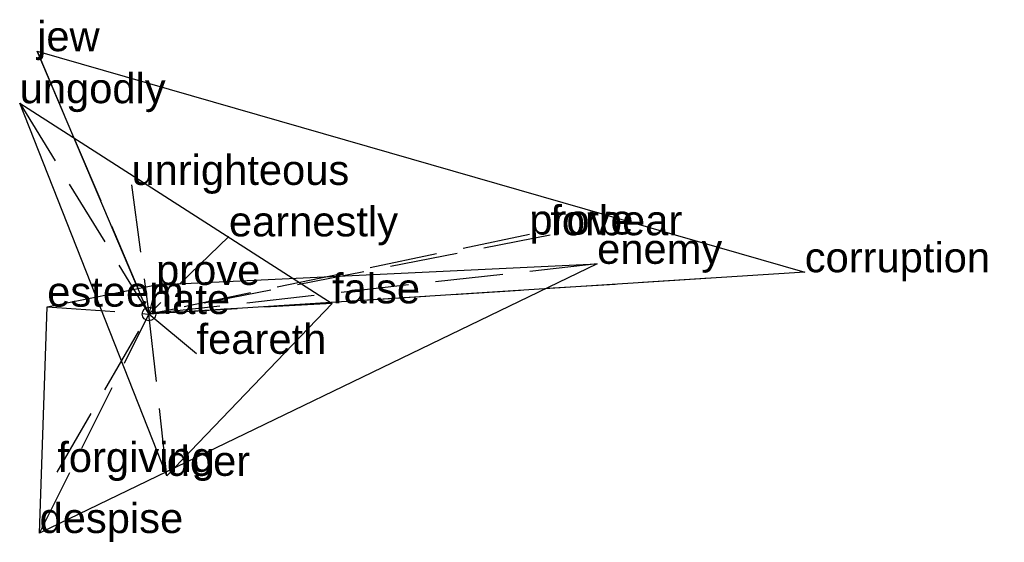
# Model space of a CAD drawing. Extents: x -0.48 to 3.15, y -0.84 to 1.09.
import ezdxf

# ---------------------------------------------------------------- set-up
doc = ezdxf.new("R2010")
doc.units = 0
doc.linetypes.add('DASHED2', pattern=[0.3, 0.25, -0.05])
for name, color, linetype in [('TEXT_nt', 1, 'CONTINUOUS'), ('TEXT_ot', 1, 'CONTINUOUS'), ('TEXT_q', 1, 'CONTINUOUS')]:
    doc.layers.add(name, color=color, linetype=linetype)
doc.styles.get("Standard").update_dxf_attribs({"font": 'arial.ttf'})

# ---------------------------------------------------------------- blocks, each defined once
blk = doc.blocks.new('ot')
at = {"layer": 'LINES_ot', "linetype": 'DASHED2'}
for p in [(-0.4767, 0.7776), (-0.0646, 0.4763), (0.6749, 0.0394), (0, 0), (0.1754, -0.1468), (0.0656, -0.5968)]:
    blk.add_line(p, (0, 0), dxfattribs=at)
at = {"layer": 'ORIGIN_ot'}
blk.add_circle((0, 0), 0.025, dxfattribs=at)
at = {"layer": 'TEXT_ot'}
for s, p in [('ungodly', (-0.4767, 0.7776)), ('unrighteous', (-0.0646, 0.4763)), ('false', (0.6749, 0.0394)), ('hate', (0, 0)), ('feareth', (0.1754, -0.1468)), ('doer', (0.0656, -0.5968))]:
    blk.add_text(s, height=0.11, dxfattribs=at).set_placement(p)
blk = doc.blocks.new('nt')
at = {"layer": 'LINES_nt', "linetype": 'DASHED2'}
for p in [(1.6524, 0.1851), (0.0262, 0.1073), (-0.4034, -0.8075), (-0.3752, 0.0272), (-0.3382, -0.5826), (0, 0)]:
    blk.add_line(p, (0, 0), dxfattribs=at)
at = {"layer": 'ORIGIN_nt'}
blk.add_circle((0, 0), 0.025, dxfattribs=at)
at = {"layer": 'TEXT_nt'}
for s, p in [('enemy', (1.6524, 0.1851)), ('prove', (0.0262, 0.1073)), ('esteem', (-0.3752, 0.0272)), ('hate', (0, 0)), ('forgiving', (-0.3382, -0.5826)), ('despise', (-0.4034, -0.8075))]:
    blk.add_text(s, height=0.11, dxfattribs=at).set_placement(p)
blk = doc.blocks.new('q')
at = {"layer": 'LINES_q', "linetype": 'DASHED2'}
for p in [(-0.4125, 0.9693), (1.4025, 0.2932), (1.4795, 0.2906), (0.2948, 0.2864), (2.4178, 0.1541), (0, 0)]:
    blk.add_line(p, (0, 0), dxfattribs=at)
at = {"layer": 'ORIGIN_q'}
blk.add_circle((0, 0), 0.025, dxfattribs=at)
at = {"layer": 'TEXT_q'}
for s, p in [('jew', (-0.4125, 0.9693)), ('earnestly', (0.2948, 0.2864)), ('forbear', (1.4795, 0.2906)), ('prove', (1.4025, 0.2932)), ('corruption', (2.4178, 0.1541)), ('hate', (0, 0))]:
    blk.add_text(s, height=0.11, dxfattribs=at).set_placement(p)

msp = doc.modelspace()

# ---------------------------------------------------------------- linework, layer by layer
at = {"layer": 'OUTLINE_nt', "linetype": 'CONTINUOUS'}
msp.add_polyline3d([(-0.4034, -0.8075, 0), (-0.3752, 0.0272, 0), (0.0262, 0.1073, 0), (1.6524, 0.1851, 0), (-0.4034, -0.8075, 0)], close=True, dxfattribs=at)
at = {"layer": 'OUTLINE_ot', "linetype": 'CONTINUOUS'}
msp.add_polyline3d([(0.0656, -0.5968, 0), (-0.4767, 0.7776, 0), (0.6749, 0.0394, 0), (0.0656, -0.5968, 0)], close=True, dxfattribs=at)
at = {"layer": 'OUTLINE_q', "linetype": 'CONTINUOUS'}
msp.add_polyline3d([(0, 0, 0), (-0.4125, 0.9693, 0), (2.4178, 0.1541, 0), (0, 0, 0)], close=True, dxfattribs=at)

# ---------------------------------------------------------------- block references
for name in ['q', 'ot', 'nt']:
    msp.add_blockref(name, (0, 0))

doc.saveas('drawing.dxf')
